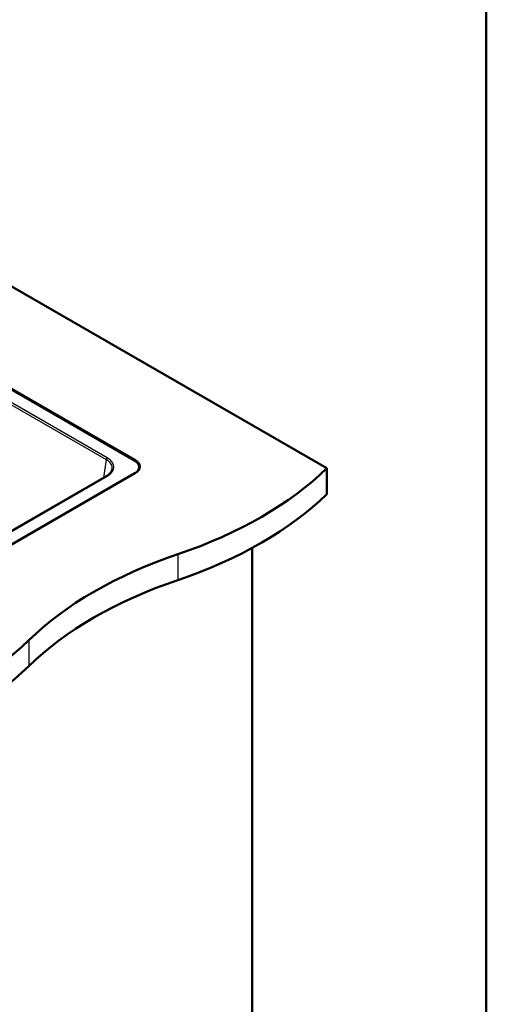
# Model space of a CAD drawing. Header units: millimetres. Extents: x 100 to 2000, y 93 to 2870.
# Tile 9 of 9: x 1557 to 2000, y 1084 to 2019. Entities that reach past the tile are written whole.
import ezdxf

# ---------------------------------------------------------------- set-up
doc = ezdxf.new("R2010")
doc.units = ezdxf.units.MM
doc.header["$LTSCALE"] = 10
for name, color, linetype, lineweight in [('Sketch Geometry(ISO)', 7, 'Continuous', 50), ('Visible Edges(ISO)', 7, 'Continuous', 50), ('Visible Tangent Edges(ISO)', 7, 'Continuous', 25)]:
    doc.layers.add(name, color=color, linetype=linetype, lineweight=lineweight)

# ---------------------------------------------------------------- blocks, each defined once
blk = doc.blocks.new('Borders Marketing Border')
at = {"layer": 'Sketch Geometry(ISO)'}
blk.add_line((200, 287), (200, 10), dxfattribs=at)

msp = doc.modelspace()

# ---------------------------------------------------------------- linework, layer by layer
at = {"layer": 'Visible Edges(ISO)'}
for p, q in [((1468.95, 1812.29), (1848.61, 1593.09)), ((1666.18, 1600.44), (1313.04, 1804.32)), ((1314.01, 1804.58), (1666.53, 1601.05)), ((1670.57, 1592.47), (1670.57, 1594.31)), ((1848.61, 1593.09), (1848.61, 1568.6)), ((1666.53, 1588.4), (1381.57, 1423.87)), ((1639.5, 1585.65), (1385, 1438.71)), ((1777.9, 1517.56), (1777.9, 984.8))]:
    msp.add_line(p, q, dxfattribs=at)
for centre, major_axis, start_param, end_param in [((1655.57, 1594.31), (15, 0), 5.497787, 7.068583), ((1655.57, 1594.72), (15.5, 0), 5.497787, 7.068583), ((1504.04, 1710.38), (400, 0), 5.245107, 5.750467), ((1504.04, 1685.88), (-400, 0), 2.103514, 2.608875), ((1910.34, 1312.5), (400, 0), 2.103514, 2.608875), ((1910.34, 1288.01), (-400, 0), 5.245107, 5.750467), ((1221.2, 1547.08), (400, 0), 5.245107, 5.750467), ((1221.2, 1522.58), (-400, 0), 2.103514, 2.608875)]:
    msp.add_ellipse(centre, major_axis=major_axis, ratio=0.57735, start_param=start_param, end_param=end_param, dxfattribs=at)
msp.add_open_spline([(1639.5, 1585.65), (1640.15, 1586.02), (1640.76, 1586.42), (1641.85, 1587.26), (1642.34, 1587.7), (1643.19, 1588.58), (1643.56, 1589.04), (1644.17, 1589.95), (1644.41, 1590.41), (1644.78, 1591.33), (1644.9, 1591.79), (1644.97, 1592.24)], degree=3, knots=[-0.7816001, -0.7816001, -0.7816001, -0.7816001, -0.6426019, -0.6426019, -0.5036038, -0.5036038, -0.3646057, -0.3646057, -0.2256075, -0.2256075, -0.0866094, -0.0866094, -0.0866094, -0.0866094], dxfattribs=at)
at = {"layer": 'Visible Tangent Edges(ISO)'}
for p, q in [((1301.77, 1796.14), (1639.19, 1601.33)), ((1640.25, 1603.06), (1304.77, 1796.75)), ((1639.19, 1601.33), (1636.56, 1583.95)), ((1666.53, 1601.05), (1666.53, 1600.23)), ((1385.75, 1438.64), (1640.25, 1585.57)), ((1707.19, 1511.44), (1707.19, 1486.95)), ((1565.77, 1429.79), (1565.77, 1405.3))]:
    msp.add_line(p, q, dxfattribs=at)
for centre, major_axis, ratio, start_param, end_param in [((1640.25, 1601.83), (-0.75, -1.3), 0.57735, 3.926991, 5.410521), ((1624.87, 1593.09), (20.17, 0.22), 0.572287, 6.190232, 7.058442), ((1624.87, 1594.31), (21.66, 0), 0.572981, 5.501585, 7.064785), ((1640.25, 1584.35), (-0.75, 1.3), 0.57735, 5.497787, 6.283185)]:
    msp.add_ellipse(centre, major_axis=major_axis, ratio=ratio, start_param=start_param, end_param=end_param, dxfattribs=at)

# ---------------------------------------------------------------- block references
at = {"xscale": 10, "yscale": 10, "zscale": 10}
msp.add_blockref('Borders Marketing Border', (0, 0), dxfattribs=at)

doc.saveas('drawing.dxf')
